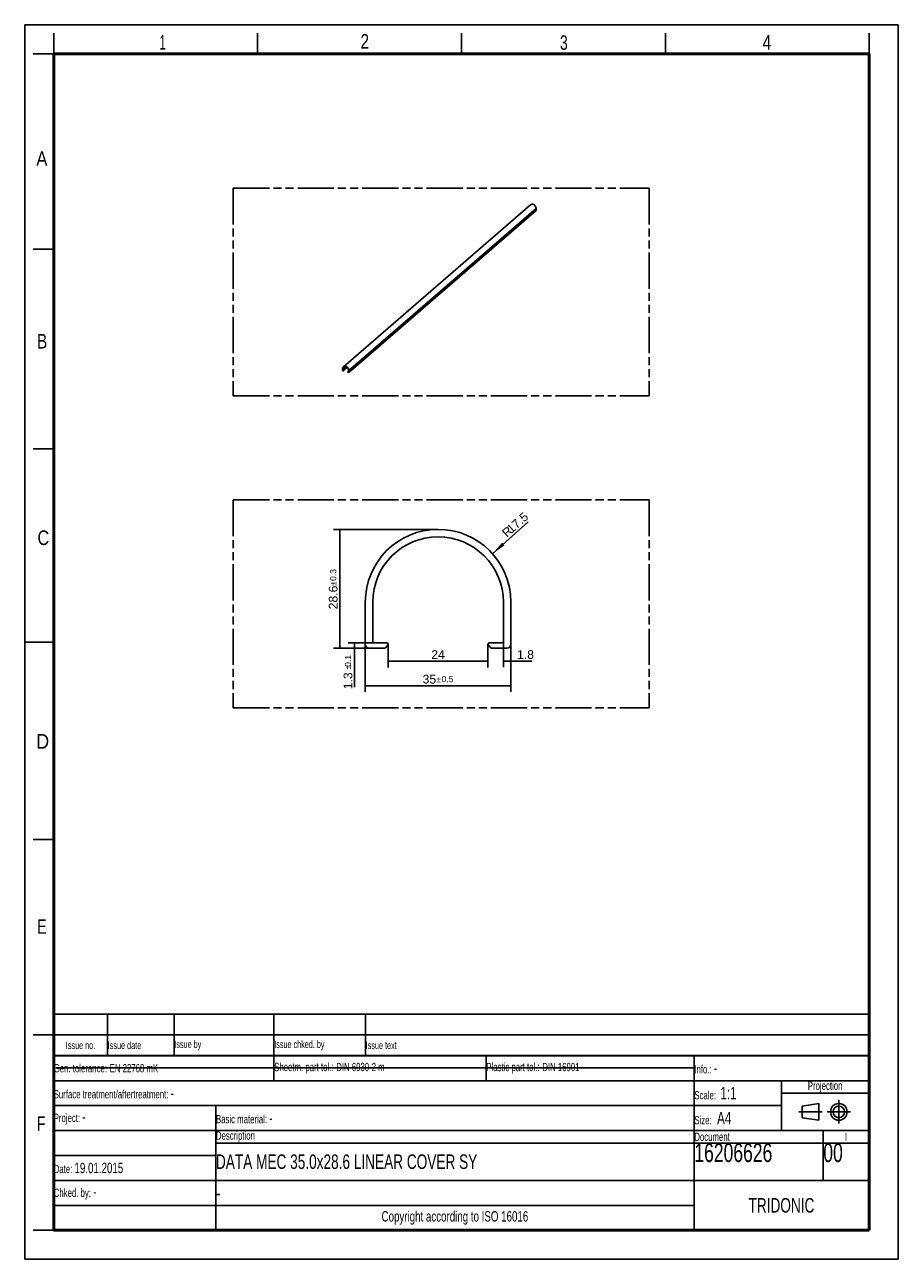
# Model space of a CAD drawing. Header units: millimetres. Extents: x 0 to 210, y 0 to 297.
import ezdxf
from ezdxf.enums import TextEntityAlignment as Align

# ---------------------------------------------------------------- set-up
doc = ezdxf.new("R2010")
doc.units = ezdxf.units.MM
doc.header["$LTSCALE"] = 19.36
doc.linetypes.add('CENTER', pattern=[0.6, 0.375, -0.075, 0.075, -0.075])
doc.linetypes.add('PHANTOM', pattern=[0.8, 0.45, -0.05, 0.1, -0.05, 0.1, -0.05])
doc.layers.get('0').update_dxf_attribs({"linetype": 'CONTINUOUS'})
for name, color, linetype in [('DEFAULT_1', 7, 'CENTER'), ('DEFAULT_3', 7, 'PHANTOM'), ('Z_DIM_2D', 7, 'CONTINUOUS')]:
    doc.layers.add(name, color=color, linetype=linetype)
doc.styles.get("Standard").update_dxf_attribs({"font": 'txt', "width": 0.7})
doc.styles.add('TEXTSTYLE_2', font='txt', dxfattribs={"width": 0.75})
doc.styles.add('TEXTSTYLE_3', font='helveticaneueltw1g-ltcn.otf')
doc.styles.add('TEXTSTYLE_4', font='gdt', dxfattribs={"width": 0.7})
doc.dimstyles.new('DIMSTYLE_1', dxfattribs={"dimtxt": 2.1, "dimasz": 3.5, "dimexe": 1.5, "dimexo": 0, "dimgap": 0.525, "dimtad": 1, "dimdec": 3, "dimdsep": 46, "dimtxsty": 'TEXTSTYLE_3', "dimblk": '_FILLED', "dimblk1": '_FILLED', "dimblk2": '_FILLED', "dimcen": 0.09, "dimclrt": 5, "dimadec": 0, "dimazin": 0, "dimtol": 1, "dimtp": 0.3, "dimtm": 0.3, "dimtfac": 1, "dimtdec": 3, "dimtofl": 0, "dimtmove": 0, "dimatfit": 3, "dimldrblk": '_FILLED', "dimfxl": 0, "dimtolj": 1, "dimarcsym": 0})
doc.dimstyles.new('DIMSTYLE_2', dxfattribs={"dimtxt": 2.1, "dimasz": 3.5, "dimexe": 1.5, "dimexo": 0, "dimgap": 0.525, "dimtad": 1, "dimdec": 3, "dimdsep": 46, "dimtxsty": 'TEXTSTYLE_3', "dimblk": '_FILLED', "dimblk1": '_FILLED', "dimblk2": '_FILLED', "dimcen": 0.09, "dimclrt": 5, "dimadec": 0, "dimazin": 0, "dimtol": 1, "dimtp": 0.1, "dimtm": 0.1, "dimtfac": 1, "dimtdec": 3, "dimtofl": 0, "dimtmove": 0, "dimatfit": 3, "dimldrblk": '_FILLED', "dimfxl": 0, "dimtolj": 1, "dimarcsym": 0})
doc.dimstyles.new('DIMSTYLE_3', dxfattribs={"dimtxt": 2.1, "dimasz": 3.5, "dimexe": 1.5, "dimexo": 0, "dimtad": 1, "dimdec": 3, "dimdsep": 46, "dimtxsty": 'TEXTSTYLE_3', "dimblk": '_FILLED', "dimblk1": '_FILLED', "dimblk2": '_FILLED', "dimcen": 0.09, "dimclrt": 5, "dimadec": 0, "dimazin": 0, "dimtp": 0.2, "dimtm": 0.2, "dimtfac": 1, "dimtdec": 3, "dimtofl": 0, "dimtmove": 0, "dimatfit": 3, "dimldrblk": '_FILLED', "dimfxl": 0, "dimtolj": 1, "dimarcsym": 0})
doc.dimstyles.new('DIMSTYLE_4', dxfattribs={"dimtxt": 2.1, "dimasz": 3.5, "dimexe": 1.5, "dimexo": 0, "dimgap": 0.525, "dimtad": 1, "dimdec": 3, "dimdsep": 46, "dimtxsty": 'TEXTSTYLE_3', "dimblk": '_FILLED', "dimblk1": '_FILLED', "dimblk2": '_FILLED', "dimcen": 0.09, "dimclrt": 5, "dimadec": 0, "dimazin": 0, "dimtp": 0.1, "dimtm": 0.1, "dimtfac": 1, "dimtdec": 3, "dimtofl": 0, "dimtmove": 0, "dimatfit": 3, "dimldrblk": '_FILLED', "dimfxl": 0, "dimtolj": 1, "dimarcsym": 0})
doc.dimstyles.new('DIMSTYLE_5', dxfattribs={"dimtxt": 2.1, "dimasz": 3.5, "dimexe": 1.5, "dimexo": 0, "dimgap": 0.525, "dimtad": 1, "dimdec": 3, "dimdsep": 46, "dimtxsty": 'TEXTSTYLE_3', "dimblk": '_FILLED', "dimblk1": '_FILLED', "dimblk2": '_FILLED', "dimcen": 0.09, "dimclrt": 5, "dimadec": 0, "dimazin": 0, "dimtol": 1, "dimtp": 0.5, "dimtm": 0.5, "dimtfac": 1, "dimtdec": 3, "dimtofl": 0, "dimtmove": 0, "dimatfit": 3, "dimldrblk": '_FILLED', "dimfxl": 0, "dimtolj": 1, "dimarcsym": 0})
doc.dimstyles.new('DIMSTYLE_6', dxfattribs={"dimtxt": 2.1, "dimasz": 3.5, "dimexe": 1.5, "dimexo": 0, "dimgap": 0.525, "dimtad": 1, "dimdec": 3, "dimdsep": 46, "dimtxsty": 'TEXTSTYLE_3', "dimblk": '_FILLED', "dimblk1": '_FILLED', "dimblk2": '_FILLED', "dimcen": 0.09, "dimclrt": 5, "dimadec": 0, "dimazin": 0, "dimtp": 0.2, "dimtm": 0.2, "dimtfac": 1, "dimtdec": 3, "dimtofl": 0, "dimtmove": 0, "dimatfit": 3, "dimldrblk": '_FILLED', "dimfxl": 0, "dimtolj": 1, "dimarcsym": 0})

# ---------------------------------------------------------------- blocks, each defined once
blk = doc.blocks.new('SYMBOL_2_BL0', base_point=(192.31, 35.47))
at = {"color": 2, "linetype": 'Continuous'}
for p, q in [((186.91, 36.87), (190.91, 37.47)), ((186.91, 34.07), (186.91, 36.87)), ((190.91, 37.47), (190.91, 33.47)), ((190.91, 33.47), (186.91, 34.07))]:
    blk.add_line(p, q, dxfattribs=at)
for radius in [2, 1.4]:
    blk.add_circle((195.71, 35.47), radius, dxfattribs=at)
at = {"layer": 'DEFAULT_1', "color": 2, "linetype": 'CENTER'}
for p, q in [((195.71, 38.27), (195.71, 32.67)), ((191.71, 35.47), (186.11, 35.47)), ((192.91, 35.47), (198.5, 35.47))]:
    blk.add_line(p, q, dxfattribs=at)
blk = doc.blocks.new('*D2')
at = {"layer": 'Z_DIM_2D', "color": 2, "linetype": 'Continuous'}
for p, q in [((99.37, 175.6), (74.22, 175.6)), ((75.72, 175.6), (75.72, 161.3)), ((75.72, 147), (75.72, 161.3)), ((82.87, 147), (74.22, 147))]:
    blk.add_line(p, q, dxfattribs=at)
at = {"layer": 'Z_DIM_2D', "color": 5, "linetype": 'Continuous'}
for s, height, style, p in [('0.3', 1.47, 'TEXTSTYLE_3', (74.88, 164.62)), ('28.6', 2.1, 'TEXTSTYLE_3', (75.2, 159.21)), ('`', 1.47, 'TEXTSTYLE_4', (74.88, 162.53))]:
    blk.add_text(s, height=height, rotation=90, dxfattribs=dict(at, style=style)).set_placement(p, align=Align.CENTER)
blk = doc.blocks.new('_FILLED')
at = {"color": 0, "linetype": 'ByBlock'}
blk.add_solid([(0, 0), (-1, 0.125), (-1, -0.125)], dxfattribs=at)
blk = doc.blocks.new('_NONE')
blk = doc.blocks.new('*D3')
at = {"layer": 'Z_DIM_2D', "color": 2, "linetype": 'Continuous'}
for p, q in [((84.07, 148.3), (77.79, 148.3)), ((82.87, 147), (77.79, 147)), ((79.29, 148.3), (79.29, 147.65)), ((79.29, 147), (79.29, 147.65)), ((79.29, 147.65), (79.29, 137.67))]:
    blk.add_line(p, q, dxfattribs=at)
at = {"layer": 'Z_DIM_2D', "color": 5, "linetype": 'Continuous'}
for s, height, style, p in [('0.1', 1.47, 'TEXTSTYLE_3', (78.45, 145.38)), ('1.3', 2.1, 'TEXTSTYLE_3', (78.76, 141.2)), ('`', 1.47, 'TEXTSTYLE_4', (78.45, 142.91))]:
    blk.add_text(s, height=height, rotation=90, dxfattribs=dict(at, style=style)).set_placement(p, align=Align.RIGHT)
blk = doc.blocks.new('*D4')
at = {"layer": 'Z_DIM_2D', "color": 2, "linetype": 'Continuous'}
blk.add_line((112.44, 169.74), (121.05, 177.41), dxfattribs=at)
at = {"layer": 'Z_DIM_2D', "color": 2, "linetype": 'Continuous', "xscale": 3.5, "yscale": 3.5, "zscale": 3.5, "rotation": 221.7038757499}
blk.add_blockref('_FILLED', (112.44, 169.74), dxfattribs=at)
at = {"layer": 'Z_DIM_2D', "color": 5, "linetype": 'Continuous', "style": 'TEXTSTYLE_3'}
for s, p in [('17.5', (117.01, 174.52)), ('R', (115.91, 173.54))]:
    blk.add_text(s, height=2.1, rotation=41.7039, dxfattribs=at).set_placement(p)
blk = doc.blocks.new('*D5')
at = {"layer": 'Z_DIM_2D', "color": 2, "linetype": 'Continuous'}
for p, q in [((115.07, 148.7), (115.07, 142.41)), ((116.87, 148), (116.87, 142.41)), ((115.07, 143.91), (115.97, 143.91)), ((116.87, 143.91), (115.97, 143.91)), ((115.97, 143.91), (121.88, 143.91))]:
    blk.add_line(p, q, dxfattribs=at)
at = {"layer": 'Z_DIM_2D', "color": 5, "linetype": 'Continuous', "style": 'TEXTSTYLE_3'}
blk.add_text('1.8', height=2.1, dxfattribs=at).set_placement((118.35, 144.43))
blk = doc.blocks.new('*D6')
at = {"layer": 'Z_DIM_2D', "color": 2, "linetype": 'Continuous'}
for p, q in [((81.87, 148), (81.87, 136.49)), ((116.87, 148), (116.87, 136.49)), ((81.87, 137.99), (99.37, 137.99)), ((116.87, 137.99), (99.37, 137.99))]:
    blk.add_line(p, q, dxfattribs=at)
at = {"layer": 'Z_DIM_2D', "color": 5, "linetype": 'Continuous'}
for s, height, style, p in [('35', 2.1, 'TEXTSTYLE_3', (97.28, 138.51)), ('`', 1.47, 'TEXTSTYLE_4', (99.55, 138.83)), ('0.5', 1.47, 'TEXTSTYLE_3', (101.64, 138.83))]:
    blk.add_text(s, height=height, dxfattribs=dict(at, style=style)).set_placement(p, align=Align.CENTER)
blk = doc.blocks.new('*D7')
at = {"layer": 'Z_DIM_2D', "color": 2, "linetype": 'Continuous'}
for p, q in [((87.37, 148), (87.37, 142.4)), ((111.37, 148), (111.37, 142.4)), ((87.37, 143.9), (99.37, 143.9)), ((111.37, 143.9), (99.37, 143.9))]:
    blk.add_line(p, q, dxfattribs=at)
at = {"layer": 'Z_DIM_2D', "color": 5, "linetype": 'Continuous', "style": 'TEXTSTYLE_3'}
blk.add_text('24', height=2.1, dxfattribs=at).set_placement((99.37, 144.42), align=Align.CENTER)
blk = doc.blocks.new('*T9')
at = {"color": 0, "linetype": 'ByBlock', "lineweight": -2}
for p, q in [((0, 42), (196, 42)), ((0, 0), (0, 42)), ((53, 36), (53, 42)), ((104, 36), (104, 42)), ((154, 0), (154, 42)), ((196, 0), (196, 42)), ((0, 36), (196, 36)), ((175, 24), (175, 36)), ((175, 33), (196, 33)), ((0, 30), (175, 30)), ((39, 0), (39, 30)), ((0, 24), (196, 24)), ((185, 12), (185, 24)), ((39, 21), (196, 21)), ((0, 18), (39, 18)), ((0, 12), (196, 12)), ((0, 6), (154, 6)), ((0, 0), (196, 0))]:
    blk.add_line(p, q, dxfattribs=at)
at = {"color": 5, "linetype": 'Continuous'}
for s, insert, char_height, width, attachment_point in [('Gen. tolerance:\\H2.5; \\H2.0;EN 22768 mK', (0.06, 39), 2, 52.88, 4), ('Sheetm. part tol.:\\H2.5; \\H2.0;DIN 6930-2 m', (53.06, 39), 2, 50.88, 4), ('Plastic part tol.:\\H2.5; \\H2.0;DIN 16901', (104.06, 39), 2, 49.88, 4), ('Info.: \\H2.5;-', (154.06, 39), 2, 41.88, 4), ('Projection', (185.5, 34.5), 2, 20.88, 5), ('Surface treatment/aftertreatment: \\H2.5;-', (0.06, 33), 2, 153.88, 4), ('Scale:  \\H3.0;1:1', (154.06, 33), 2, 20.88, 4), ('Project: \\H2.5;-', (0.06, 27), 2, 38.88, 4), ('Basic material: \\H2.5;-', (39.06, 27), 2, 114.88, 4), ('Size: \\H3.0; A4', (154.06, 27), 2, 20.88, 4), ('Description', (39.06, 22.5), 2, 114.88, 4), ('Document', (154.06, 22.5), 2, 30.88, 4), ('16206626', (154.06, 20.94), 4.5, 30.88, 1), ('00', (185.06, 20.94), 4.5, 10.88, 1), ('I', (190.5, 22.5), 2, 10.88, 5), ('Date: \\H2.5;19.01.2015', (0.06, 15), 2, 38.88, 4), ('Chked. by: \\H2.5;-', (0.06, 9), 2, 38.88, 4), ('TRIDONIC', (175, 6), 3.5, 41.88, 5), ('Copyright according to ISO 16016', (96.5, 3), 2.5, 114.88, 5)]:
    blk.add_mtext(s, dxfattribs=dict(at, insert=insert, char_height=char_height, width=width, attachment_point=attachment_point))
at = {"color": 7, "linetype": 'Continuous', "char_height": 3.5, "width": 114.88, "attachment_point": 4}
for s, insert in [('DATA MEC 35.0x28.6 LINEAR COVER SY', (39.06, 16.5)), ('-', (39.06, 9))]:
    blk.add_mtext(s, dxfattribs=dict(at, insert=insert))
blk = doc.blocks.new('*T10')
at = {"color": 0, "linetype": 'ByBlock', "lineweight": -2}
for p, q in [((0, 10), (196, 10)), ((0, 0), (0, 10)), ((13, 0), (13, 10)), ((29, 0), (29, 10)), ((53, 0), (53, 10)), ((75, 0), (75, 10)), ((196, 0), (196, 10)), ((0, 5), (196, 5)), ((0, 0), (196, 0))]:
    blk.add_line(p, q, dxfattribs=at)
at = {"color": 5, "linetype": 'Continuous', "char_height": 1.8}
for s, insert, width, attachment_point in [('Issue no.', (6.5, 2.5), 12.88, 5), ('Issue date ', (13.06, 2.5), 15.88, 4), ('Issue by ', (29.06, 2.5), 23.88, 4), ('Issue chked. by', (53.06, 2.5), 21.88, 4), ('Issue text ', (75.06, 2.5), 120.88, 4)]:
    blk.add_mtext(s, dxfattribs=dict(at, insert=insert, width=width, attachment_point=attachment_point))

msp = doc.modelspace()

# ---------------------------------------------------------------- linework, layer by layer
at = {"color": 2, "linetype": 'Continuous'}
for p, q in [((0, 0), (0, 297)), ((0, 297), (210, 297)), ((210, 0), (210, 297)), ((7, 290), (7, 295)), ((56, 290), (56, 295)), ((105, 290), (105, 295)), ((154, 290), (154, 295)), ((203, 290), (203, 295)), ((7, 290), (2, 290)), ((7, 243), (2, 243)), ((7, 195), (2, 195)), ((0, 148.5), (7, 148.5)), ((7, 101), (2, 101)), ((7, 54), (2, 54)), ((7, 7), (2, 7)), ((0, 0), (210, 0))]:
    msp.add_line(p, q, dxfattribs=at)
at = {"color": 7, "linetype": 'Continuous'}
for p, q in [((76.6102, 214.7029), (121.6102, 253.674)), ((122.9408, 252.7938), (122.9408, 252.3565)), ((77.9302, 213.36), (122.9302, 252.3312)), ((76.4252, 213.8228), (76.4252, 214.2602)), ((76.5032, 214.2377), (76.5032, 213.8306)), ((77.5469, 214.5106), (76.6385, 213.7239)), ((77.8628, 213.8452), (77.8628, 213.4381)), ((76.6254, 213.7217), (76.4685, 213.767)), ((76.5205, 213.8083), (76.6504, 213.7708)), ((76.6392, 213.7246), (76.6385, 213.7239)), ((76.6607, 213.747), (76.6392, 213.7246)), ((77.7268, 213.4107), (77.7053, 213.4454)), ((77.8628, 213.5977), (77.7058, 213.4617)), ((77.8455, 213.4258), (77.7156, 213.4633)), ((77.7406, 213.3998), (77.8975, 213.3545)), ((77.9408, 213.3853), (77.9408, 213.8227)), ((81.8734, 147.9976), (81.8734, 158.0976)), ((83.6734, 158.0976), (83.6734, 148.6976)), ((115.0734, 158.0976), (115.0734, 148.6976)), ((116.8734, 147.9976), (116.8734, 158.0976)), ((86.496, 146.9976), (82.8734, 146.9976)), ((84.0734, 148.2976), (87.0734, 148.2976)), ((87.3122, 147.8161), (86.8155, 147.1569)), ((111.9313, 147.1569), (111.4346, 147.8161)), ((114.6734, 148.2976), (111.6734, 148.2976)), ((112.2507, 146.9976), (115.8734, 146.9976)), ((7.4681, 46.0424), (161.2681, 46.0424))]:
    msp.add_line(p, q, dxfattribs=at)
at = {"color": 9, "linetype": 'Continuous'}
for p, q in [((122.9408, 252.7938), (77.9408, 213.8227)), ((77.9408, 213.3853), (122.9408, 252.3565)), ((76.5032, 214.2377), (77.0857, 214.7422)), ((77.4104, 214.6163), (76.5032, 213.8306)), ((76.5205, 213.8083), (77.4347, 214.6001)), ((76.6504, 213.7708), (77.5261, 214.5292)), ((77.5447, 214.5126), (76.6608, 213.747)), ((77.8628, 213.5908), (77.7156, 213.4633)), ((77.8628, 213.4408), (77.8455, 213.4258))]:
    msp.add_line(p, q, dxfattribs=at)
at = {"color": 7, "linetype": 'Continuous'}
for points, const_width in [([(7, 7), (7, 290)], 0.7), ([(7, 290), (203, 290)], 0.7), ([(203, 7), (203, 290)], 0.7), ([(7, 49), (203, 49)], 0.5), ([(7, 7), (203, 7)], 0.7)]:
    msp.add_lwpolyline(points, dxfattribs=dict(at, const_width=const_width))
for centre, radius, start, end in [((99.3734, 158.0976), 17.5, 0, 180), ((99.3734, 158.0976), 15.7, 0, 180), ((84.0734, 148.6976), 0.4, 180, 270), ((114.6734, 148.6976), 0.4, 270, 360), ((82.8734, 147.9976), 1, 180, 270), ((86.496, 147.3976), 0.4, 270, 323), ((87.0734, 147.9976), 0.3, 323, 90), ((111.6734, 147.9976), 0.3, 90, 217), ((112.2507, 147.3976), 0.4, 217, 270), ((115.8734, 147.9976), 1, 270, 360)]:
    msp.add_arc(centre, radius, start, end, dxfattribs=at)
for points, knots in [([(121.6102, 253.674), (121.6606, 253.7177), (121.7848, 253.7865), (122.0026, 253.8127), (122.233, 253.7658), (122.4566, 253.6525), (122.6555, 253.4829), (122.8594, 253.2109), (122.9408, 252.9573), (122.9408, 252.7938)], [0, 0, 0, 0, 0.10468969, 0.21598924, 0.33736837, 0.46835697, 0.60545771, 0.74352769, 1, 1, 1, 1]), ([(122.9408, 252.3565), (122.9408, 252.354), (122.94, 252.3447), (122.9353, 252.3356), (122.9302, 252.3312)], [0, 0, 0, 0, 0.26962229, 1, 1, 1, 1]), ([(76.4252, 214.2602), (76.4252, 214.3453), (76.4529, 214.5116), (76.5508, 214.6514), (76.6102, 214.7029)], [0, 0, 0, 0, 0.52000078, 1, 1, 1, 1]), ([(76.6691, 214.6348), (76.6158, 214.5887), (76.528, 214.4633), (76.5032, 214.3141), (76.5032, 214.2377)], [0, 0, 0, 0, 0.47999923, 1, 1, 1, 1]), ([(76.6102, 214.7029), (76.6606, 214.7465), (76.7848, 214.8154), (77.0026, 214.8415), (77.233, 214.7947), (77.4566, 214.6814), (77.6555, 214.5117), (77.8594, 214.2397), (77.9408, 213.9861), (77.9408, 213.8227)], [0, 0, 0, 0, 0.10468969, 0.21598924, 0.33736837, 0.46835697, 0.60545771, 0.74352769, 1, 1, 1, 1]), ([(77.8628, 213.8452), (77.8628, 213.9918), (77.7898, 214.2193), (77.6069, 214.4634), (77.4285, 214.6155), (77.2278, 214.7172), (77.0211, 214.7592), (76.8258, 214.7358), (76.7143, 214.674), (76.6691, 214.6348)], [0, 0, 0, 0, 0.25647231, 0.39454229, 0.53164304, 0.66263166, 0.78401078, 0.89531031, 1, 1, 1, 1]), ([(76.4685, 213.767), (76.4565, 213.7705), (76.4353, 213.7861), (76.4252, 213.8106), (76.4252, 213.8228)], [0, 0, 0, 0, 0.50591334, 1, 1, 1, 1]), ([(77.9302, 213.36), (77.9282, 213.3583), (77.9185, 213.352), (77.9058, 213.3521), (77.8975, 213.3545)], [0, 0, 0, 0, 0.23666059, 1, 1, 1, 1]), ([(77.9408, 213.3853), (77.9408, 213.3828), (77.94, 213.3736), (77.9353, 213.3645), (77.9302, 213.36)], [0, 0, 0, 0, 0.26962229, 1, 1, 1, 1])]:
    msp.add_open_spline(points, degree=3, knots=knots, dxfattribs=at)
for points in [[(76.5032, 213.8306), (76.5032, 213.8212), (76.5114, 213.8109), (76.5205, 213.8083)], [(76.6345, 213.7217), (76.6316, 213.7208), (76.6283, 213.7209), (76.6254, 213.7217)], [(76.6385, 213.7239), (76.6373, 213.723), (76.636, 213.7222), (76.6345, 213.7217)], [(76.6504, 213.7708), (76.6572, 213.7689), (76.6634, 213.7611), (76.6634, 213.7541)], [(76.6634, 213.7541), (76.6634, 213.7516), (76.6625, 213.7488), (76.6607, 213.747)], [(77.7026, 213.4541), (77.7026, 213.4568), (77.7037, 213.4599), (77.7058, 213.4617)], [(77.7053, 213.4454), (77.7037, 213.448), (77.7026, 213.4511), (77.7026, 213.4541)], [(77.7058, 213.4617), (77.7083, 213.4638), (77.7124, 213.4642), (77.7156, 213.4633)], [(77.7406, 213.3998), (77.735, 213.4014), (77.7299, 213.4057), (77.7268, 213.4107)], [(77.8455, 213.4258), (77.8498, 213.4246), (77.8552, 213.4251), (77.8586, 213.428)], [(77.8586, 213.428), (77.8614, 213.4304), (77.8628, 213.4345), (77.8628, 213.4381)]]:
    msp.add_open_spline(points, degree=3, dxfattribs=at)
at = {"layer": 'DEFAULT_3', "color": 91, "linetype": 'PHANTOM', "true_color": 0x80ff80}
for p, q in [((50.1286, 257.68), (50.1286, 207.68)), ((50.1286, 257.68), (150.1286, 257.68)), ((150.1286, 257.68), (150.1286, 207.68)), ((50.1286, 207.68), (150.1286, 207.68)), ((50.1286, 182.68), (50.1286, 132.68)), ((50.1286, 182.68), (150.1286, 182.68)), ((150.1286, 182.68), (150.1286, 132.68)), ((50.1286, 132.68), (150.1286, 132.68))]:
    msp.add_line(p, q, dxfattribs=at)

# ---------------------------------------------------------------- block references
for name, p in [('*T10', (6.9136, 48.9602)), ('*T9', (6.9135, 6.9601))]:
    msp.add_blockref(name, p)
at = {"color": 2, "linetype": 'Continuous'}
msp.add_blockref('SYMBOL_2_BL0', (192.3051, 35.4697), dxfattribs=at)

# ---------------------------------------------------------------- texts
at = {"color": 5, "linetype": 'Continuous', "style": 'TEXTSTYLE_2'}
for s, width, p in [('1', 0.571429, (32.414, 291.0005)), ('2', 0.785714, (80.7314, 291.2396)), ('3', 0.714286, (128.6839, 290.9429)), ('4', 0.785714, (177.3831, 290.9911)), ('A', 0.857143, (2.7873, 263.0481)), ('B', 0.785714, (2.9587, 219.0995)), ('C', 0.833333, (3.0702, 171.8336)), ('D', 0.904762, (2.8073, 122.8572)), ('E', 0.714286, (3.0025, 78.3025)), ('F', 0.714286, (2.9222, 30.897))]:
    msp.add_text(s, height=3.5, dxfattribs=dict(at, width=width)).set_placement(p)

# ---------------------------------------------------------------- dimensions: what is measured, and where the dimension line sits
at = {"layer": 'Z_DIM_2D', "color": 2, "linetype": 'Continuous'}
dim = msp.add_radius_dim(center=(99.3734, 158.0976), mpoint=(112.4388, 169.74), text='R<>', dimstyle='DIMSTYLE_3', override={"dimpost": '<>'}, dxfattribs=at)
dim.commit()
dim.dimension.update_dxf_attribs({"geometry": '*D4', "text_midpoint": (117.6061, 176.4541), "dimtype": 164})
for base, p1, p2, angle, dimstyle, picture, middle in [((75.7206, 175.5976), (82.8734, 146.9976), (99.3734, 175.5976), 90, 'DIMSTYLE_1', '*D2', (75.7206, 161.2976)), ((79.2861, 146.9976), (84.0734, 148.2976), (82.8734, 146.9976), 270, 'DIMSTYLE_2', '*D3', (79.2861, 141.5284))]:
    dim = msp.add_linear_dim(base=base, p1=p1, p2=p2, angle=angle, dimstyle=dimstyle, override={"dimblk1": 'NONE', "dimblk2": 'NONE', "dimsah": 1}, dxfattribs=at)
    dim.commit()
    dim.dimension.update_dxf_attribs({"geometry": picture, "text_midpoint": middle, "dimtype": 160})
for base, p1, p2, dimstyle, picture, middle in [((116.8734, 143.9077), (115.0734, 148.6976), (116.8734, 147.9976), 'DIMSTYLE_4', '*D5', (120.1154, 143.9077)), ((116.8734, 137.9877), (81.8734, 147.9976), (116.8734, 147.9976), 'DIMSTYLE_5', '*D6', (99.3734, 137.9877)), ((111.3734, 143.8979), (87.3734, 147.9976), (111.3734, 147.9976), 'DIMSTYLE_6', '*D7', (99.3734, 143.8979))]:
    dim = msp.add_linear_dim(base=base, p1=p1, p2=p2, dimstyle=dimstyle, override={"dimblk1": 'NONE', "dimblk2": 'NONE', "dimsah": 1}, dxfattribs=at)
    dim.commit()
    dim.dimension.update_dxf_attribs({"geometry": picture, "text_midpoint": middle, "dimtype": 160})

doc.saveas('drawing.dxf')
